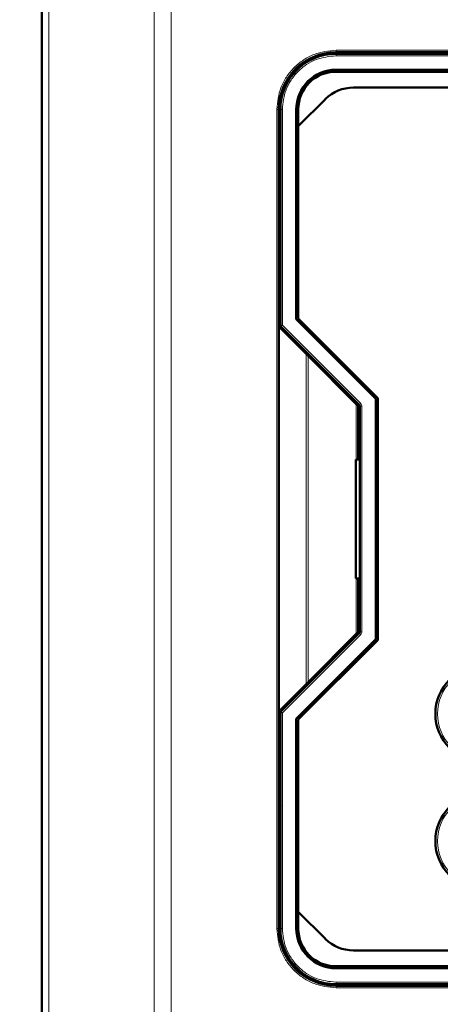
# Model space of a CAD drawing. Header units: millimetres. Extents: x 0 to 420, y 0 to 297.
# Tile 7 of 20: x 61 to 88, y 147 to 209. Entities that reach past the tile are written whole.
import ezdxf

# ---------------------------------------------------------------- set-up
doc = ezdxf.new("R2010")
doc.units = ezdxf.units.MM
doc.styles.add('SLDTEXTSTYLE0', font='TXT', dxfattribs={"width": 0.7, "bigfont": 'bigfont'})
doc.styles.add('SLDTEXTSTYLE1', font='TXT', dxfattribs={"width": 0.7})
doc.dimstyles.new('SLDDIMSTYLE0', dxfattribs={"dimtxt": 5, "dimasz": 5, "dimexe": 0, "dimexo": 0.0625, "dimgap": 1.25, "dimtad": 2, "dimdec": 1, "dimlfac": 2, "dimrnd": 1e-09, "dimzin": 12, "dimdsep": 46, "dimtxsty": 'SLDTEXTSTYLE1', "dimsah": 1, "dimcen": 0.09, "dimadec": 0, "dimazin": 3, "dimtfac": 1, "dimtdec": 3, "dimtofl": 0, "dimtmove": 0, "dimatfit": 3, "dimfxl": 0, "dimfrac": 2, "dimtolj": 1, "dimtzin": 12, "dimarcsym": 0})

# ---------------------------------------------------------------- blocks, each defined once
blk = doc.blocks.new('_D_1')
at = {"color": 7, "linetype": 'Continuous', "lineweight": 0}
for p, q in [((76.158, 238.523), (43.666, 238.523)), ((44.666, 238.523), (44.666, 84.648)), ((71.408, 84.648), (43.666, 84.648))]:
    blk.add_line(p, q, dxfattribs=at)
at = {"color": 7, "linetype": 'Continuous', "lineweight": 18}
for points in [[(44.666, 238.523), (43.897, 233.523), (45.436, 233.523)], [(44.666, 84.648), (45.436, 89.648), (43.897, 89.648)]]:
    blk.add_solid(points, dxfattribs=at)
at = {"color": 7, "linetype": 'Continuous', "lineweight": 18, "insert": (38.221, 159.985), "char_height": 5, "attachment_point": 1, "rotation": 90, "style": 'SLDTEXTSTYLE0'}
blk.add_mtext('В', dxfattribs=at)

msp = doc.modelspace()

# ---------------------------------------------------------------- linework, layer by layer
at = {"color": 7, "linetype": 'Continuous', "lineweight": 50}
for p, q in [((62.668, 215.776), (62.668, 113.269)), ((81.168, 206.898), (121.668, 206.898)), ((121.668, 206.798), (81.168, 206.798)), ((86.918, 206.798), (86.918, 206.898)), ((87.668, 206.898), (87.668, 206.798)), ((81.168, 205.798), (121.668, 205.798)), ((121.668, 205.673), (81.168, 205.673)), ((82.264, 204.673), (120.572, 204.673)), ((78.793, 202.237), (80.497, 203.94)), ((77.568, 189.648), (77.568, 203.298)), ((77.668, 203.298), (77.668, 189.741)), ((78.668, 190.103), (78.668, 203.298)), ((78.793, 203.298), (78.793, 202.237)), ((78.793, 202.237), (78.793, 190.155)), ((77.568, 199.548), (77.668, 199.548)), ((77.568, 198.798), (77.668, 198.798)), ((77.568, 196.298), (77.668, 196.298)), ((77.668, 195.548), (77.568, 195.548)), ((83.668, 185.103), (78.668, 190.103)), ((78.793, 190.155), (83.793, 185.155)), ((77.568, 165.448), (77.568, 189.648)), ((77.568, 189.648), (79.293, 187.923)), ((77.705, 189.653), (82.632, 184.726)), ((82.443, 184.773), (79.413, 187.802)), ((83.668, 169.992), (83.668, 185.103)), ((83.793, 185.155), (83.793, 169.94)), ((82.568, 181.298), (82.568, 184.648)), ((82.668, 184.637), (82.668, 170.458)), ((82.568, 182.048), (82.668, 182.048)), ((82.418, 173.798), (82.418, 181.298)), ((82.418, 181.298), (82.668, 181.298)), ((82.668, 173.798), (82.418, 173.798)), ((82.568, 170.448), (82.568, 173.798)), ((82.668, 173.048), (82.568, 173.048)), ((82.632, 170.37), (77.705, 165.443)), ((79.413, 167.293), (82.443, 170.323)), ((78.668, 164.992), (83.668, 169.992)), ((83.793, 169.94), (78.793, 164.94)), ((79.293, 167.172), (77.568, 165.448)), ((77.568, 151.798), (77.568, 165.448)), ((77.668, 165.355), (77.668, 151.798)), ((78.668, 151.798), (78.668, 164.992)), ((78.793, 164.94), (78.793, 152.858)), ((77.695, 159.548), (77.568, 159.345)), ((77.568, 159.548), (77.668, 159.548)), ((77.568, 158.798), (77.668, 158.798)), ((77.568, 156.298), (77.668, 156.298)), ((77.668, 155.548), (77.568, 155.548)), ((78.793, 152.858), (78.793, 151.798)), ((78.793, 152.858), (80.497, 151.155)), ((82.264, 150.423), (120.572, 150.423)), ((81.168, 149.423), (121.668, 149.423)), ((121.668, 149.298), (81.168, 149.298)), ((81.168, 148.298), (121.668, 148.298)), ((121.668, 148.198), (81.168, 148.198)), ((86.918, 148.198), (86.918, 148.298)), ((87.668, 148.198), (87.668, 148.298))]:
    msp.add_line(p, q, dxfattribs=at)
at = {"color": 9, "linetype": 'Continuous', "lineweight": 18}
for p, q in [((63.107, 215.776), (63.107, 113.269)), ((69.729, 215.776), (69.729, 113.269)), ((70.789, 215.776), (70.789, 113.269)), ((81.168, 207.023), (121.668, 207.023)), ((81.168, 207.023), (81.168, 206.898)), ((81.168, 206.673), (81.168, 206.798)), ((121.668, 206.673), (81.168, 206.673)), ((77.443, 151.798), (77.443, 203.298)), ((77.443, 203.298), (77.568, 203.298)), ((77.793, 203.298), (77.668, 203.298)), ((77.793, 203.298), (77.793, 189.741)), ((77.668, 189.741), (77.793, 189.741)), ((77.793, 189.741), (77.705, 189.653)), ((77.793, 189.741), (82.72, 184.814)), ((79.293, 187.923), (79.293, 167.172)), ((79.413, 187.802), (79.413, 167.293)), ((82.443, 184.773), (82.443, 181.298)), ((82.72, 184.814), (82.632, 184.726)), ((82.793, 184.637), (82.668, 184.637)), ((82.793, 184.637), (82.793, 170.458)), ((82.443, 173.798), (82.443, 170.323)), ((82.72, 170.281), (77.793, 165.355)), ((82.72, 170.281), (82.632, 170.37)), ((82.793, 170.458), (82.668, 170.458)), ((77.793, 165.355), (77.668, 165.355)), ((77.705, 165.443), (77.793, 165.355)), ((77.793, 165.355), (77.793, 151.798)), ((77.568, 151.798), (77.443, 151.798)), ((77.653, 151.742), (77.731, 150.898)), ((77.793, 151.798), (77.668, 151.798)), ((81.168, 148.423), (121.668, 148.423)), ((81.168, 148.423), (81.168, 148.298)), ((81.168, 148.073), (81.168, 148.198)), ((121.668, 148.073), (81.168, 148.073))]:
    msp.add_line(p, q, dxfattribs=at)
at = {"color": 7, "linetype": 'Continuous', "lineweight": 50}
for centre in [(90.418, 165.298), (90.418, 157.298)]:
    msp.add_circle(centre, 3, dxfattribs=at)
at = {"color": 9, "linetype": 'Continuous', "lineweight": 18}
for centre in [(90.418, 165.298), (90.418, 157.298)]:
    msp.add_circle(centre, 2.868, dxfattribs=at)
at = {"color": 7, "linetype": 'Continuous', "lineweight": 50}
for centre, radius, start, end in [((81.168, 203.298), 3.6, 90, 180), ((81.168, 203.298), 3.5, 90, 180), ((81.168, 203.298), 2.5, 90, 180), ((81.168, 203.298), 2.375, 90, 180), ((82.264, 202.173), 2.5, 90, 135), ((77.793, 189.741), 0.125, 180, 225), ((82.543, 184.637), 0.125, 0, 45), ((82.543, 170.458), 0.125, 315, 0), ((77.793, 165.355), 0.125, 135, 180), ((81.168, 151.798), 3.6, 180, 270), ((81.168, 151.798), 3.5, 180, 270), ((81.168, 151.798), 2.5, 180, 270), ((81.168, 151.798), 2.375, 180, 270), ((82.264, 152.923), 2.5, 225, 270)]:
    msp.add_arc(centre, radius, start, end, dxfattribs=at)
at = {"color": 9, "linetype": 'Continuous', "lineweight": 18}
for points in [[(77.443, 203.298), (77.493, 203.766), (77.569, 204.487), (78.034, 205.354), (78.515, 205.951), (79.111, 206.432), (79.979, 206.896), (80.7, 206.973), (81.168, 207.023)], [(81.168, 206.673), (80.744, 206.628), (80.09, 206.558), (79.305, 206.137), (78.764, 205.702), (78.328, 205.161), (77.908, 204.375), (77.838, 203.722), (77.793, 203.298)], [(81.168, 148.073), (80.7, 148.122), (79.979, 148.199), (79.111, 148.664), (78.515, 149.144), (78.034, 149.741), (77.569, 150.608), (77.493, 151.329), (77.443, 151.798)], [(77.793, 151.798), (77.838, 151.373), (77.908, 150.72), (78.328, 149.934), (78.764, 149.394), (79.305, 148.958), (80.09, 148.537), (80.744, 148.468), (81.168, 148.423)]]:
    msp.add_open_spline(points, degree=3, knots=[0, 0, 0, 0, 0.239457, 0.368361, 0.5, 0.631639, 0.760543, 1, 1, 1, 1], dxfattribs=at)
at = {"color": 7, "linetype": 'Continuous', "lineweight": 50}
for points, knots in [([(79.413, 187.802), (79.398, 187.818), (79.371, 187.844), (79.336, 187.88), (79.308, 187.907), (79.298, 187.918), (79.293, 187.923)], [0, 0, 0, 0, 0.321965, 0.543846, 0.792855, 1, 1, 1, 1]), ([(82.568, 184.648), (82.568, 184.648), (82.567, 184.649), (82.559, 184.657), (82.548, 184.668), (82.528, 184.688), (82.493, 184.723), (82.462, 184.754), (82.443, 184.773)], [0, 0, 0, 0, 0.099244, 0.204857, 0.319813, 0.446427, 0.670264, 1, 1, 1, 1]), ([(82.443, 170.323), (82.462, 170.341), (82.493, 170.372), (82.528, 170.407), (82.548, 170.427), (82.559, 170.439), (82.567, 170.446), (82.568, 170.447), (82.568, 170.448)], [0, 0, 0, 0, 0.329696, 0.553572, 0.680174, 0.795125, 0.900743, 1, 1, 1, 1]), ([(79.293, 167.172), (79.298, 167.177), (79.308, 167.188), (79.336, 167.215), (79.371, 167.251), (79.398, 167.277), (79.413, 167.293)], [0, 0, 0, 0, 0.2071616, 0.4561543, 0.678073, 1, 1, 1, 1])]:
    msp.add_open_spline(points, degree=3, knots=knots, dxfattribs=at)
at = {"color": 9, "linetype": 'Continuous', "lineweight": 18}
for points in [[(82.72, 184.814), (82.741, 184.788), (82.783, 184.737), (82.79, 184.67), (82.793, 184.637)], [(82.793, 170.458), (82.79, 170.425), (82.783, 170.359), (82.741, 170.307), (82.72, 170.281)]]:
    msp.add_open_spline(points, degree=3, dxfattribs=at)

# ---------------------------------------------------------------- dimensions: what is measured, and where the dimension line sits
at = {"color": 7, "linetype": 'Continuous', "lineweight": 18}
dim = msp.add_linear_dim(base=(44.666, 84.648), p1=(76.168, 238.523), p2=(71.418, 84.648), angle=90, text='В', dimstyle='SLDDIMSTYLE0', dxfattribs=at)
dim.commit()
dim.dimension.update_dxf_attribs({"geometry": '_D_1', "text_midpoint": (44.666, 161.585), "dimtype": 160})

doc.saveas('drawing.dxf')
